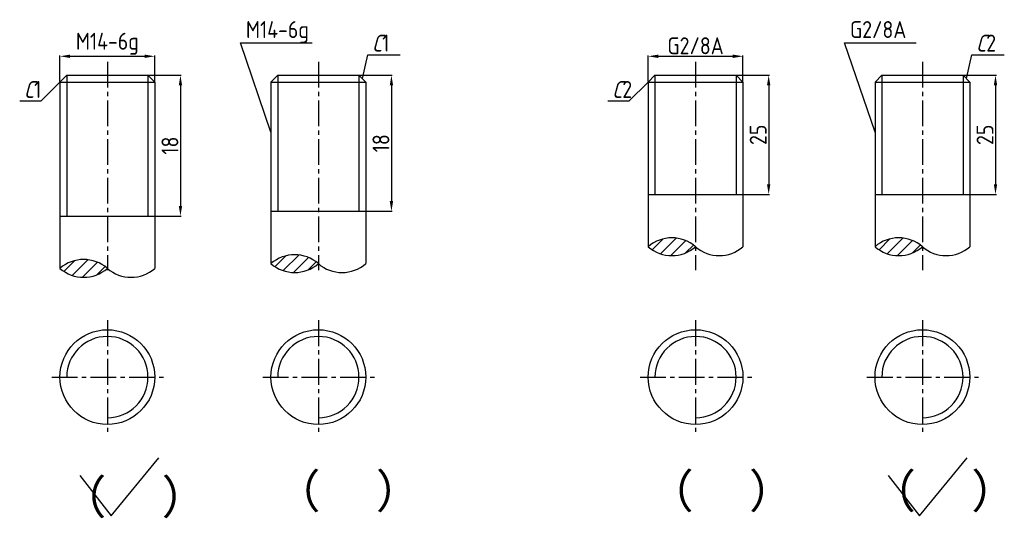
# Model space of a CAD drawing. Header units: millimetres. Extents: x -4098 to -2644, y 6671 to 7408.
import ezdxf

# ---------------------------------------------------------------- set-up
doc = ezdxf.new("R2010")
doc.units = ezdxf.units.MM
doc.linetypes.add('CENTER2', pattern=[28.575, 19.05, -3.175, 3.175, -3.175])
doc.layers.add('中心线', color=7, linetype='CENTER2')
doc.layers.add('辅助线', color=7, linetype='Continuous')
doc.layers.add('轮廓线', color=7, linetype='Continuous', lineweight=30)
doc.styles.get("Standard").update_dxf_attribs({"font": 'gbenor.shx', "height": 25})
doc.dimstyles.new('机械制图', dxfattribs={"dimtxt": 25, "dimasz": 15, "dimexe": 1.25, "dimexo": 0.625, "dimgap": 3, "dimtad": 1, "dimtoh": 1, "dimlfac": 0.1, "dimdsep": 46, "dimtxsty": 'Standard', "dimcen": 2.5, "dimadec": 0, "dimazin": 0, "dimtfac": 1, "dimtmove": 0, "dimatfit": 3, "dimfxl": 1, "dimarcsym": 0})

# ---------------------------------------------------------------- blocks, each defined once
blk = doc.blocks.new('*D7')
at = {"layer": 'Defpoints', "color": 0, "transparency": 16777216}
for p in [(-3030, 7354), (-3170, 7316), (-3030, 7316)]:
    blk.add_point(p, dxfattribs=at)
at = {"layer": '辅助线', "color": 0, "lineweight": -2, "transparency": 16777216}
for p, q in [((-3170, 7316.6), (-3170, 7355.2)), ((-3155, 7354), (-3045, 7354)), ((-3030, 7316.6), (-3030, 7355.2))]:
    blk.add_line(p, q, dxfattribs=at)
at = {"layer": '辅助线', "color": 0, "transparency": 16777216}
for points in [[(-3155, 7356.5), (-3155, 7351.5), (-3170, 7354)], [(-3045, 7356.5), (-3045, 7351.5), (-3030, 7354)]]:
    blk.add_solid(points, dxfattribs=at)
at = {"layer": '辅助线', "color": 0, "transparency": 16777216, "insert": (-3100, 7369.5), "char_height": 25, "attachment_point": 5}
blk.add_mtext('G2/8A', dxfattribs=at)
blk = doc.blocks.new('*D8')
at = {"layer": 'Defpoints', "color": 0, "transparency": 16777216}
for p in [(-3040, 7326), (-3030, 7150), (-2992, 7150)]:
    blk.add_point(p, dxfattribs=at)
at = {"layer": '辅助线', "color": 0, "lineweight": -2, "transparency": 16777216}
for p, q in [((-3039.375, 7326), (-2990.75, 7326)), ((-2992, 7311), (-2992, 7165)), ((-3029.375, 7150), (-2990.75, 7150))]:
    blk.add_line(p, q, dxfattribs=at)
at = {"layer": '辅助线', "color": 0, "transparency": 16777216}
for points in [[(-2994.5, 7311), (-2989.5, 7311), (-2992, 7326)], [(-2994.5, 7165), (-2989.5, 7165), (-2992, 7150)]]:
    blk.add_solid(points, dxfattribs=at)
at = {"layer": '辅助线', "color": 0, "transparency": 16777216, "insert": (-3007.5, 7238), "char_height": 25, "attachment_point": 5, "rotation": 90}
blk.add_mtext('25', dxfattribs=at)
blk = doc.blocks.new('*D9')
at = {"layer": 'Defpoints', "color": 0, "transparency": 16777216}
for p in [(-2704.9, 7326), (-2694.9, 7150), (-2656.9, 7150)]:
    blk.add_point(p, dxfattribs=at)
at = {"layer": '辅助线', "color": 0, "lineweight": -2, "transparency": 16777216}
for p, q in [((-2704.3, 7326), (-2655.6, 7326)), ((-2656.9, 7311), (-2656.9, 7165)), ((-2694.3, 7150), (-2655.6, 7150))]:
    blk.add_line(p, q, dxfattribs=at)
at = {"layer": '辅助线', "color": 0, "transparency": 16777216}
for points in [[(-2659.4, 7311), (-2654.4, 7311), (-2656.9, 7326)], [(-2659.4, 7165), (-2654.4, 7165), (-2656.9, 7150)]]:
    blk.add_solid(points, dxfattribs=at)
at = {"layer": '辅助线', "color": 0, "transparency": 16777216, "insert": (-2672.4, 7238), "char_height": 25, "attachment_point": 5, "rotation": 90}
blk.add_mtext('25', dxfattribs=at)
blk = doc.blocks.new('*D10')
at = {"layer": 'Defpoints', "color": 0, "transparency": 16777216}
for p in [(-3899, 7354), (-4039, 7316), (-3899, 7316)]:
    blk.add_point(p, dxfattribs=at)
at = {"layer": '辅助线', "color": 0, "lineweight": -2, "transparency": 16777216}
for p, q in [((-4039, 7316.6), (-4039, 7355.2)), ((-4024, 7354), (-3914, 7354)), ((-3899, 7316.6), (-3899, 7355.2))]:
    blk.add_line(p, q, dxfattribs=at)
at = {"layer": '辅助线', "color": 0, "transparency": 16777216}
for points in [[(-4024, 7356.5), (-4024, 7351.5), (-4039, 7354)], [(-3914, 7356.5), (-3914, 7351.5), (-3899, 7354)]]:
    blk.add_solid(points, dxfattribs=at)
at = {"layer": '辅助线', "color": 0, "transparency": 16777216, "insert": (-3969, 7372.5), "char_height": 25, "attachment_point": 5}
blk.add_mtext('M14-6g', dxfattribs=at)
blk = doc.blocks.new('*D11')
at = {"layer": 'Defpoints', "color": 0, "transparency": 16777216}
for p in [(-3909, 7326), (-3899, 7118), (-3861, 7118)]:
    blk.add_point(p, dxfattribs=at)
at = {"layer": '辅助线', "color": 0, "lineweight": -2, "transparency": 16777216}
for p, q in [((-3908.375, 7326), (-3859.75, 7326)), ((-3861, 7311), (-3861, 7133)), ((-3898.375, 7118), (-3859.75, 7118))]:
    blk.add_line(p, q, dxfattribs=at)
at = {"layer": '辅助线', "color": 0, "transparency": 16777216}
for points in [[(-3863.5, 7311), (-3858.5, 7311), (-3861, 7326)], [(-3863.5, 7133), (-3858.5, 7133), (-3861, 7118)]]:
    blk.add_solid(points, dxfattribs=at)
at = {"layer": '辅助线', "color": 0, "transparency": 16777216, "insert": (-3876.5, 7222), "char_height": 25, "attachment_point": 5, "rotation": 90}
blk.add_mtext('18', dxfattribs=at)
blk = doc.blocks.new('*D12')
at = {"layer": 'Defpoints', "color": 0, "transparency": 16777216}
for p in [(-3597.3, 7326), (-3587.3, 7125), (-3549.3, 7125)]:
    blk.add_point(p, dxfattribs=at)
at = {"layer": '辅助线', "color": 0, "lineweight": -2, "transparency": 16777216}
for p, q in [((-3596.6, 7326), (-3548, 7326)), ((-3549.3, 7311), (-3549.3, 7140)), ((-3586.6, 7125), (-3548, 7125))]:
    blk.add_line(p, q, dxfattribs=at)
at = {"layer": '辅助线', "color": 0, "transparency": 16777216}
for points in [[(-3551.8, 7311), (-3546.8, 7311), (-3549.3, 7326)], [(-3551.8, 7140), (-3546.8, 7140), (-3549.3, 7125)]]:
    blk.add_solid(points, dxfattribs=at)
at = {"layer": '辅助线', "color": 0, "transparency": 16777216, "insert": (-3564.8, 7225.5), "char_height": 25, "attachment_point": 5, "rotation": 90}
blk.add_mtext('18', dxfattribs=at)

msp = doc.modelspace()

# ---------------------------------------------------------------- hatches: boundary and pattern name
at = {"layer": '辅助线'}
h = msp.add_hatch(dxfattribs=at)
h.set_pattern_fill('ANSI31', color=256, scale=4)
h.set_pattern_definition([(45, (598, 0), (-8.980256, 8.980256), [])])
h.paths.add_polyline_path([(-3170, 7072.636, 0.37443534), (-3100, 7072.636, 0.37443534)])
h = msp.add_hatch(dxfattribs=at)
h.set_pattern_fill('ANSI31', color=256, scale=4)
h.set_pattern_definition([(45, (933.123, 0), (-8.980256, 8.980256), [])])
h.paths.add_polyline_path([(-2834.877, 7072.636, 0.37443534), (-2764.877, 7072.636, 0.37443534)])
h = msp.add_hatch(dxfattribs=at)
h.set_pattern_fill('ANSI31', color=256, scale=4)
h.set_pattern_definition([(45, (40.726, -25), (-8.980256, 8.980256), [])])
h.paths.add_polyline_path([(-3727.274, 7047.636, 0.37443534), (-3657.274, 7047.636, 0.37443534)])
h = msp.add_hatch(dxfattribs=at)
h.set_pattern_fill('ANSI31', color=256, scale=4)
h.set_pattern_definition([(45, (-271, -32), (-8.980256, 8.980256), [])])
h.paths.add_polyline_path([(-4039, 7040.636, 0.37443534), (-3969, 7040.636, 0.37443534)])

# ---------------------------------------------------------------- linework, layer by layer
at = {"layer": '中心线', "ltscale": 2}
for p, q in [((-3969, 7346), (-3969, 7038)), ((-3657.274, 7346), (-3657.274, 7038)), ((-3100, 7346), (-3100, 7038)), ((-2764.877, 7346), (-2764.877, 7038)), ((-3969, 6964), (-3969, 6796)), ((-3657.274, 6964), (-3657.274, 6796)), ((-3100, 6964), (-3100, 6796)), ((-2764.877, 6964), (-2764.877, 6796)), ((-4051, 6880), (-3881, 6880)), ((-3739.274, 6880), (-3569.274, 6880)), ((-3182, 6880), (-3012, 6880)), ((-2846.877, 6880), (-2676.877, 6880))]:
    msp.add_line(p, q, dxfattribs=at)
at = {"layer": '轮廓线', "ltscale": 2}
for p, q in [((-4029, 7326), (-4039, 7316)), ((-3909, 7326), (-3899, 7316)), ((-3717.274, 7326), (-3727.274, 7316)), ((-3597.274, 7326), (-3587.274, 7316)), ((-3160, 7326), (-3170, 7316)), ((-3040, 7326), (-3030, 7316)), ((-2824.877, 7326), (-2834.877, 7316)), ((-2704.877, 7326), (-2694.877, 7316)), ((-4039, 7316), (-4039, 7040.636)), ((-3899, 7316), (-3899, 7040.636)), ((-3727.274, 7316), (-3727.274, 7047.636)), ((-3587.274, 7316), (-3587.274, 7047.636)), ((-3170, 7316), (-3170, 7072.636)), ((-3030, 7316), (-3030, 7072.636)), ((-2834.877, 7316), (-2834.877, 7072.636)), ((-2694.877, 7316), (-2694.877, 7072.636))]:
    msp.add_line(p, q, dxfattribs=at)
at = {"layer": '轮廓线'}
for p, q in [((-4029, 7326), (-3909, 7326)), ((-3717.274, 7326), (-3597.274, 7326)), ((-3160, 7326), (-3040, 7326)), ((-2824.877, 7326), (-2704.877, 7326)), ((-4039, 7316), (-3899, 7316)), ((-3727.274, 7316), (-3587.274, 7316)), ((-3170, 7316), (-3030, 7316)), ((-2834.877, 7316), (-2694.877, 7316)), ((-3170, 7150), (-3030, 7150)), ((-2834.877, 7150), (-2694.877, 7150)), ((-4039, 7118), (-3899, 7118)), ((-3727.274, 7125), (-3587.274, 7125))]:
    msp.add_line(p, q, dxfattribs=at)
for centre in [(-3969, 6880), (-3657.274, 6880), (-3100, 6880), (-2764.877, 6880)]:
    msp.add_circle(centre, 70, dxfattribs=at)
at = {"layer": '辅助线'}
for p, q in [((-3727.274, 7242), (-3772.274, 7374)), ((-3772.274, 7374), (-3666.274, 7374)), ((-2834.877, 7242), (-2879.877, 7374)), ((-2879.877, 7374), (-2773.877, 7374)), ((-3592.274, 7321), (-3584.274, 7356)), ((-3584.274, 7356), (-3536.274, 7356)), ((-2699.877, 7321), (-2691.877, 7356)), ((-2691.877, 7356), (-2643.877, 7356)), ((-4039, 7316), (-4067.5, 7287.5)), ((-3170, 7316), (-3198.5, 7287.5)), ((-4067.5, 7287.5), (-4098.5, 7287.5)), ((-3198.5, 7287.5), (-3229.5, 7287.5))]:
    msp.add_line(p, q, dxfattribs=at)
at = {"layer": '辅助线', "ltscale": 2}
for p, q in [((-4029, 7326), (-4029, 7118)), ((-3909, 7326), (-3909, 7118)), ((-3717.274, 7326), (-3717.274, 7125)), ((-3597.274, 7326), (-3597.274, 7125)), ((-3160, 7326), (-3160, 7150)), ((-3040, 7326), (-3040, 7150)), ((-2824.877, 7326), (-2824.877, 7150)), ((-2704.877, 7326), (-2704.877, 7150))]:
    msp.add_line(p, q, dxfattribs=at)
at = {"layer": '辅助线', "color": 5}
for p, q in [((-3963.355, 6675.212), (-3893.084, 6760.828)), ((-2769.203, 6675.212), (-2698.932, 6760.828)), ((-4009.47, 6734.484), (-3963.355, 6675.212)), ((-2815.318, 6734.484), (-2769.203, 6675.212))]:
    msp.add_line(p, q, dxfattribs=at)
at = {"layer": '辅助线'}
for centre, radius, start, end in [((-3135, 7032.451), 53.29, 48.944648, 131.055352), ((-2799.877, 7032.451), 53.29, 48.944648, 131.055352), ((-3135, 7112.82), 53.29, 228.944648, 311.055352), ((-3065, 7112.82), 53.29, 228.944648, 311.055352), ((-2799.877, 7112.82), 53.29, 228.944648, 311.055352), ((-2729.877, 7112.82), 53.29, 228.944648, 311.055352), ((-3692.274, 7007.451), 53.29, 48.944648, 131.055352), ((-4004, 7000.451), 53.29, 48.944648, 131.055352), ((-4004, 7080.82), 53.29, 228.944648, 311.055352), ((-3934, 7080.82), 53.29, 228.944648, 311.055352), ((-3692.274, 7087.82), 53.29, 228.944648, 311.055352), ((-3622.274, 7087.82), 53.29, 228.944648, 311.055352), ((-3969, 6880), 60, 270, 180), ((-3657.274, 6880), 60, 270, 180), ((-3100, 6880), 60, 270, 180), ((-2764.877, 6880), 60, 270, 180)]:
    msp.add_arc(centre, radius, start, end, dxfattribs=at)

# ---------------------------------------------------------------- texts
at = {"layer": '辅助线', "attachment_point": 1}
for s, width, insert, char_height in [('M14-6g', 130, (-3764.274, 7406), 25), ('G2/8A', 130, (-2871.877, 7406), 25), ('{\\Fgbeitc|c0;C}1', 56, (-3578.274, 7386), 25), ('{\\Fgbeitc|c0;C}2', 56, (-2685.877, 7386), 25), ('{\\Fgbeitc|c0;C}1', 56, (-4092.5, 7317.5), 25), ('{\\Fgbeitc|c0;C}2', 56, (-3223.5, 7317.5), 25), ('\\pxi-3,l4,t4;{\\fGulim|b0|i0|c129|p34;（^I\\fGulim|b0|i0|c134|p34;）}', 572.85443, (-4088.722, 6727.901), 50), ('\\pxi-3,l4,t4;{\\fGulim|b0|i0|c129|p34;（^I\\fGulim|b0|i0|c134|p34;）}', 572.85443, (-3772.334, 6736.7), 50), ('\\pxi-3,l4,t4;{\\fGulim|b0|i0|c129|p34;（^I\\fGulim|b0|i0|c134|p34;）}', 572.85443, (-3221.052, 6736.7), 50), ('\\pxi-3,l4,t4;{\\fGulim|b0|i0|c129|p34;（^I\\fGulim|b0|i0|c134|p34;）}', 572.85443, (-2892.679, 6736.7), 50)]:
    msp.add_mtext_dynamic_manual_height_columns(s, width=width, gutter_width=125, heights=[0], dxfattribs=dict(at, insert=insert, char_height=char_height))

# ---------------------------------------------------------------- dimensions: what is measured, and where the dimension line sits
at = {"layer": '辅助线'}
for base, p1, p2, text, picture, middle in [((-3899, 7354), (-4039, 7316), (-3899, 7316), 'M14-6g', '*D10', (-3969, 7372.482)), ((-3030, 7354), (-3170, 7316), (-3030, 7316), 'G2/8A', '*D7', (-3100, 7369.519))]:
    dim = msp.add_linear_dim(base=base, p1=p1, p2=p2, text=text, dimstyle='机械制图', dxfattribs=at)
    dim.commit()
    dim.dimension.update_dxf_attribs({"geometry": picture, "text_midpoint": middle})
for base, p1, p2, text, picture, middle in [((-3861, 7118), (-3909, 7326), (-3899, 7118), '18', '*D11', (-3876.5, 7222)), ((-3549.274, 7125), (-3597.274, 7326), (-3587.274, 7125), '18', '*D12', (-3564.774, 7225.5)), ((-2992, 7150), (-3040, 7326), (-3030, 7150), '25', '*D8', (-3007.5, 7238)), ((-2656.877, 7150), (-2704.877, 7326), (-2694.877, 7150), '25', '*D9', (-2672.377, 7238))]:
    dim = msp.add_linear_dim(base=base, p1=p1, p2=p2, angle=90, text=text, dimstyle='机械制图', dxfattribs=at)
    dim.commit()
    dim.dimension.update_dxf_attribs({"geometry": picture, "text_midpoint": middle})

doc.saveas('drawing.dxf')
